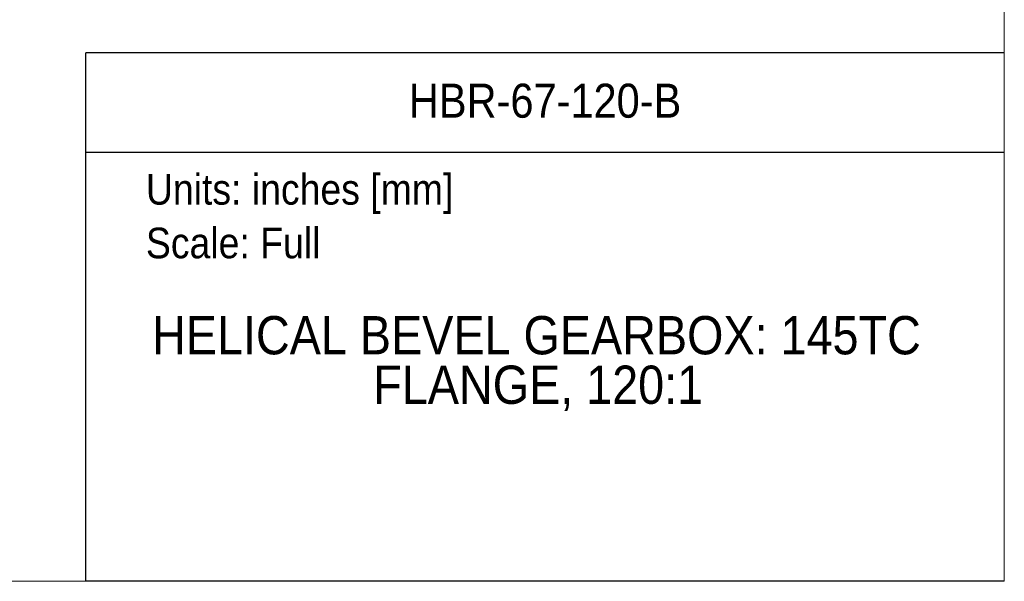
# Model space of a CAD drawing. Header units: inches. Extents: x 0 to 68, y 0 to 44.
# Tile 4 of 18: x 48.7 to 68, y 0 to 11. Entities that reach past the tile are written whole.
import ezdxf
from ezdxf.enums import TextEntityAlignment as Align

# ---------------------------------------------------------------- set-up
doc = ezdxf.new("R2010")
doc.units = ezdxf.units.IN
doc.header["$LTSCALE"] = 4
doc.header["$MEASUREMENT"] = 0
doc.linetypes.add('SLD-Solid', pattern=[0])
doc.layers.add('SLD-DEFPOINTS', color=7, linetype='Continuous')
doc.layers.add('TEXT', color=140, linetype='SLD-Solid', lineweight=25)
doc.styles.add('SLDTEXTSTYLE0', font='GOTHIC.TTF', dxfattribs={"width": 0.913})

# ---------------------------------------------------------------- blocks, each defined once
blk = doc.blocks.new('Block1')
at = {"color": 140, "linetype": 'SLD-Solid', "lineweight": 18}
blk.add_line((68, 0), (68, 10.356), dxfattribs=at)
at = {"layer": 'TEXT'}
for p, q in [((68, 10.356), (50, 10.356)), ((50, 0), (50, 10.356)), ((50, 8.409), (68, 8.409)), ((68, 0), (50, 0))]:
    blk.add_line(p, q, dxfattribs=at)
at = {"layer": 'TEXT', "char_height": 0.6, "attachment_point": 1, "style": 'SLDTEXTSTYLE0'}
for s, insert in [('Units: inches [mm]', (51.179, 7.979)), ('Scale: Full', (51.179, 6.928))]:
    blk.add_mtext(s, dxfattribs=dict(at, insert=insert))
at = {"layer": 'TEXT', "color": 140, "style": 'SLDTEXTSTYLE0', "width": 0.913}
for tag, height, p in [('AUTOATTR0', 0.667, (56.332, 8.882)), ('AUTOATTR1_0', 0.75, (51.3, 4.221)), ('AUTOATTR1_1', 0.75, (55.634, 3.251))]:
    blk.add_attdef(tag, text='', height=height, dxfattribs=at).set_placement(p, align=Align.BOTTOM_LEFT)
blk = doc.blocks.new('Block2')
at = {"color": 7, "linetype": 'SLD-Solid', "lineweight": 18}
for q in [(68, 44), (0, 0)]:
    blk.add_line((68, 0), q, dxfattribs=at)

msp = doc.modelspace()

# ---------------------------------------------------------------- block references
at = {"layer": 'SLD-DEFPOINTS'}
msp.add_blockref('Block2', (0, 0), dxfattribs=at)
ref = msp.add_blockref('Block1', (0, 0), dxfattribs=at)
ref.add_attrib('AUTOATTR0', 'HBR-67-120-B', dxfattribs={"layer": 'TEXT', "height": 0.66667, "style": 'SLDTEXTSTYLE0', "width": 0.913}).set_placement((56.332, 8.882), align=Align.BOTTOM_LEFT)
ref.add_attrib('AUTOATTR1_0', 'HELICAL BEVEL GEARBOX: 145TC ', dxfattribs={"layer": 'TEXT', "height": 0.75, "style": 'SLDTEXTSTYLE0', "width": 0.913}).set_placement((51.3, 4.221), align=Align.BOTTOM_LEFT)
ref.add_attrib('AUTOATTR1_1', 'FLANGE, 120:1', dxfattribs={"layer": 'TEXT', "height": 0.75, "style": 'SLDTEXTSTYLE0', "width": 0.913}).set_placement((55.634, 3.251), align=Align.BOTTOM_LEFT)

doc.saveas('drawing.dxf')
